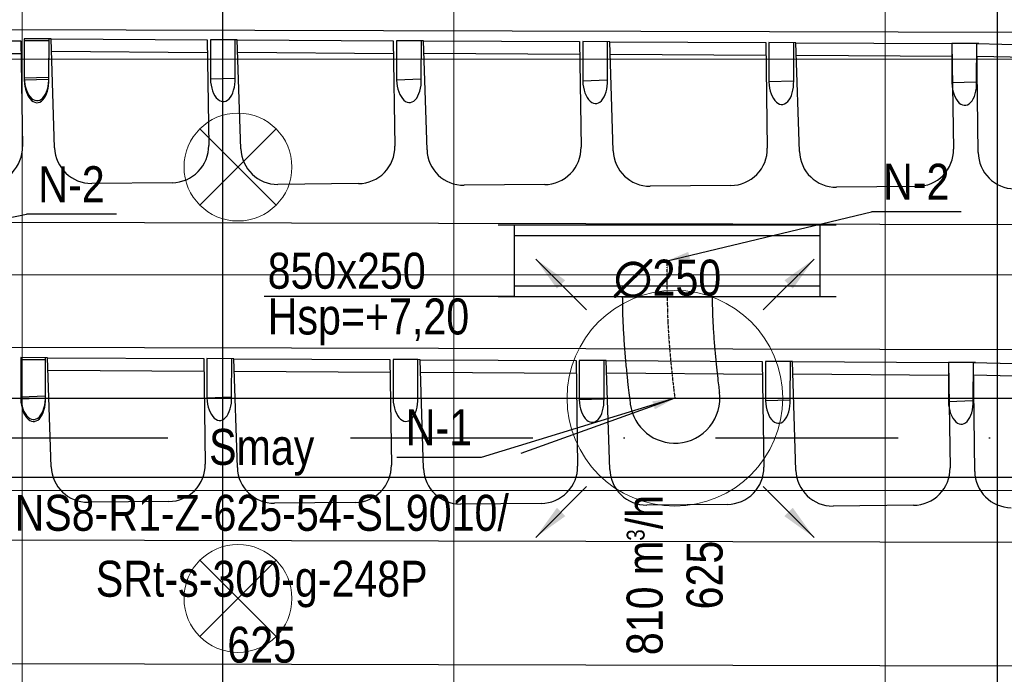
# Model space of a CAD drawing. Header units: millimetres. Extents: x -32221 to 212500, y 31663 to 93766.
# Tile 26 of 256: x 19216 to 21954, y 44084 to 45905. Entities that reach past the tile are written whole.
import ezdxf

# ---------------------------------------------------------------- set-up
doc = ezdxf.new("R2010")
doc.units = ezdxf.units.MM
doc.linetypes.add('DASHDOT', pattern=[1, 0.5, -0.25, 0, -0.25])
doc.linetypes.add('DASHDOTX2', pattern=[50.8, 25.4, -12.7, 0, -12.7])
doc.layers.get('0').update_dxf_attribs({"color": 251})
for name, color, linetype in [('FLUID-N', 251, 'Continuous'), ('FLUID-N-100-ARRGR', 251, 'Continuous'), ('FLUID-N-100-INF', 251, 'Continuous'), ('FLUID-N-100-NUM', 251, 'Continuous'), ('FLUID-N-SYM', 251, 'Continuous'), ('FLUID-W-100-DIM', 251, 'Continuous'), ('osie', 251, 'Continuous'), ('Sciany', 251, 'Continuous'), ('Wyposazenie', 251, 'Continuous')]:
    doc.layers.add(name, color=color, linetype=linetype)
for name, color, linetype, lineweight in [('kasetony', 251, 'Continuous', 5), ('lampy', 251, 'Continuous', 9), ('Nawiewniki', 251, 'Continuous', 20)]:
    doc.layers.add(name, color=color, linetype=linetype, lineweight=lineweight)
doc.styles.add('FDBES', font='simplex.shx')
doc.styles.get("Standard").update_dxf_attribs({"font": 'ARIALN.TTF'})
doc.linetypes.add('ZIGZAG', pattern='A,0.0001,-0.2,[131,ltypeshp.shx,S=0.2,R=0,X=-0.2,Y=0],-0.4,[131,ltypeshp.shx,S=0.2,R=180,X=0.2,Y=0],-0.2', length=0.8001)
doc.dimstyles.new('FDBES', dxfattribs={"dimscale": 50, "dimtxt": 4, "dimasz": 2.5, "dimexe": 0.8, "dimexo": 2, "dimgap": 1, "dimtad": 1, "dimdsep": 46, "dimtxsty": 'FDBES', "dimcen": 2.5, "dimclrd": 4, "dimclre": 5, "dimadec": 0, "dimazin": 0, "dimtfac": 1, "dimtmove": 0, "dimatfit": 3, "dimfxl": 1, "dimarcsym": 0})

# ---------------------------------------------------------------- blocks, each defined once
blk = doc.blocks.new('*U195')
at = {"color": 14, "linetype": 'Continuous', "lineweight": -2}
for p, q in [((-100, -470), (-100, 470)), ((100, -470), (100, 470))]:
    blk.add_line(p, q, dxfattribs=at)
at = {"color": 0, "linetype": 'ByBlock', "lineweight": -2}
for p, q in [((-100, 425), (100, 425)), ((-100, -425), (100, -425))]:
    blk.add_line(p, q, dxfattribs=at)
at = {"color": 5, "linetype": 'Continuous', "lineweight": -3}
for p, q in [((-70, -425), (-70, 425)), ((70, -425), (70, 425))]:
    blk.add_line(p, q, dxfattribs=at)
blk = doc.blocks.new('*U175')
at = {"color": 14, "linetype": 'Continuous', "lineweight": -2}
for p, q in [((-50, 125), (-50, 0)), ((-50, 0), (-50, -125))]:
    blk.add_line(p, q, dxfattribs=at)
at = {"layer": 'FLUID-N-SYM', "color": 2, "linetype": 'DASHDOT', "lineweight": -3}
blk.add_line((-50, 0), (50, 0), dxfattribs=at)
blk = doc.blocks.new('*U199')
at = {"color": 14, "linetype": 'Continuous', "lineweight": -2}
for p, q in [((0, 282.5, -146.1), (0, 282.5, -21.1)), ((0, 282.5, -21.1), (0, 282.5, 103.9))]:
    blk.add_line(p, q, dxfattribs=at)
at = {"color": 14, "linetype": 'Continuous', "lineweight": -2, "extrusion": (-1, -1.82776e-16, -1.70723e-16)}
blk.add_ellipse((0, 0), major_axis=(0, -124.7, 8.9), ratio=1, start_param=0, end_param=1.63169, dxfattribs=at)
at = {"color": 14, "linetype": 'Continuous', "lineweight": -2, "extrusion": (-1, -3.16998e-18, -2.07619e-16)}
blk.add_ellipse((0, 0), major_axis=(0, -16.4, -123.9), ratio=1, start_param=0, end_param=1.509916, dxfattribs=at)
at = {"color": 20, "linetype": 'ZIGZAG', "lineweight": -2, "ltscale": 50}
for points, knots in [([(0, 282.5, 103.9), (0, 274.1, 104), (0, 257.1, 104.1), (0, 224, 105), (0, 184.6, 107.1), (0, 141.6, 110.4), (0, 103.2, 114), (0, 69.2, 117.6), (0, 41, 120.8), (0, 24.9, 122.8), (0, 17.5, 123.8), (0, 16.7, 123.9), (0, 16.4, 123.9)], [0, 0, 0, 0, 25.36948, 50.738961, 101.477922, 152.216882, 202.955843, 253.694804, 304.433765, 355.172726, 380.542206, 405.911686, 405.911686, 405.911686, 405.911686]), ([(0, 282.5, -146.1), (0, 273.5, -146), (0, 255.3, -145.9), (0, 219.5, -145), (0, 176.2, -142.9), (0, 128, -139.4), (0, 84.4, -135.4), (0, 45.8, -131.4), (0, 13.4, -127.7), (0, -5.8, -125.3), (0, -14.7, -124.1), (0, -16, -124), (0, -16.4, -123.9)], [0, 0, 0, 0, 27.194974, 54.389948, 108.779896, 163.169844, 217.559792, 271.94974, 326.339688, 380.729636, 407.92461, 435.119584, 435.119584, 435.119584, 435.119584])]:
    blk.add_open_spline(points, degree=3, knots=knots, dxfattribs=at)
at = {"layer": 'FLUID-N-SYM', "color": 2, "linetype": 'DASHDOT', "lineweight": -3}
blk.add_open_spline([(0, 282.5, -21.1), (0, 213.8, -21.1), (0, 81.7, -10.8), (0, 0), (0, 0)], degree=3, knots=[0, 0, 0, 0, 206.185416, 411.06373, 411.06373, 411.06373, 411.06373], dxfattribs=at)
blk = doc.blocks.new('*U41')
at = {"color": 0, "insert": (-1149.1, -411.1), "char_height": 100, "width": 1600, "attachment_point": 5, "line_spacing_factor": 1.1}
blk.add_mtext('Smay\\PNS8-R1-Z-625-54-SL9010/ SRt-s-300-g-248P\\P625', dxfattribs=at)
blk.add_mtext('Smay\\PNS8-R1-Z-625-54-SL9010/ SRt-s-300-g-248P\\P625', dxfattribs=at)
blk.add_mtext('Smay\\PNS8-R1-Z-625-54-SL9010/ SRt-s-300-g-248P\\P625', dxfattribs=at)
blk.add_mtext('Smay\\PNS8-R1-Z-625-54-SL9010/ SRt-s-300-g-248P\\P625', dxfattribs=at)
blk.add_mtext('Smay\\PNS8-R1-Z-625-54-SL9010/ SRt-s-300-g-248P\\P625', dxfattribs=at)
blk.add_mtext('Smay\\PNS8-R1-Z-625-54-SL9010/ SRt-s-300-g-248P\\P625', dxfattribs=at)
blk.add_mtext('Smay\\PNS8-R1-Z-625-54-SL9010/ SRt-s-300-g-248P\\P625', dxfattribs=at)
blk.add_mtext('Smay\\PNS8-R1-Z-625-54-SL9010/ SRt-s-300-g-248P\\P625', dxfattribs=at)
blk.add_mtext('Smay\\PNS8-R1-Z-625-54-SL9010/ SRt-s-300-g-248P\\P625', dxfattribs=at)
blk.add_mtext('Smay\\PNS8-R1-Z-625-54-SL9010/ SRt-s-300-g-248P\\P625', dxfattribs=at)
blk.add_mtext('Smay\\PNS8-R1-Z-625-54-SL9010/ SRt-s-300-g-248P\\P625', dxfattribs=at)
blk.add_mtext('Smay\\PNS8-R1-Z-625-54-SL9010/ SRt-s-300-g-248P\\P625', dxfattribs=at)
blk.add_mtext('Smay\\PNS8-R1-Z-625-54-SL9010/ SRt-s-300-g-248P\\P625', dxfattribs=at)
blk.add_mtext('Smay\\PNS8-R1-Z-625-54-SL9010/ SRt-s-300-g-248P\\P625', dxfattribs=at)
blk.add_mtext('Smay\\PNS8-R1-Z-625-54-SL9010/ SRt-s-300-g-248P\\P625', dxfattribs=at)
blk.add_mtext('Smay\\PNS8-R1-Z-625-54-SL9010/ SRt-s-300-g-248P\\P625', dxfattribs=at)
blk.add_mtext('Smay\\PNS8-R1-Z-625-54-SL9010/ SRt-s-300-g-248P\\P625', dxfattribs=at)
blk.add_mtext('Smay\\PNS8-R1-Z-625-54-SL9010/ SRt-s-300-g-248P\\P625', dxfattribs=at)
blk.add_mtext('Smay\\PNS8-R1-Z-625-54-SL9010/ SRt-s-300-g-248P\\P625', dxfattribs=at)
blk.add_mtext('Smay\\PNS8-R1-Z-625-54-SL9010/ SRt-s-300-g-248P\\P625', dxfattribs=at)
blk.add_mtext('Smay\\PNS8-R1-Z-625-54-SL9010/ SRt-s-300-g-248P\\P625', dxfattribs=at)
blk.add_mtext('Smay\\PNS8-R1-Z-625-54-SL9010/ SRt-s-300-g-248P\\P625', dxfattribs=at)
at = {"color": 0}
blk.add_leader([(0, 0), (-428.7, -153.4)], dimstyle='FDBES', override={"dimscale": 25, "dimclrd": 0, "dimclre": 0}, dxfattribs=at)
blk.add_leader([(0, 0), (-428.7, -153.4)], dimstyle='FDBES', override={"dimscale": 25, "dimclrd": 0, "dimclre": 0}, dxfattribs=at)
blk.add_leader([(0, 0), (-428.7, -153.4)], dimstyle='FDBES', override={"dimscale": 25, "dimclrd": 0, "dimclre": 0}, dxfattribs=at)
blk.add_leader([(0, 0), (-428.7, -153.4)], dimstyle='FDBES', override={"dimscale": 25, "dimclrd": 0, "dimclre": 0}, dxfattribs=at)
blk.add_leader([(0, 0), (-428.7, -153.4)], dimstyle='FDBES', override={"dimscale": 25, "dimclrd": 0, "dimclre": 0}, dxfattribs=at)
blk.add_leader([(0, 0), (-428.7, -153.4)], dimstyle='FDBES', override={"dimscale": 25, "dimclrd": 0, "dimclre": 0}, dxfattribs=at)
blk.add_leader([(0, 0), (-428.7, -153.4)], dimstyle='FDBES', override={"dimscale": 25, "dimclrd": 0, "dimclre": 0}, dxfattribs=at)
blk.add_leader([(0, 0), (-428.7, -153.4)], dimstyle='FDBES', override={"dimscale": 25, "dimclrd": 0, "dimclre": 0}, dxfattribs=at)
blk.add_leader([(0, 0), (-428.7, -153.4)], dimstyle='FDBES', override={"dimscale": 25, "dimclrd": 0, "dimclre": 0}, dxfattribs=at)
blk.add_leader([(0, 0), (-428.7, -153.4)], dimstyle='FDBES', override={"dimscale": 25, "dimclrd": 0, "dimclre": 0}, dxfattribs=at)
blk.add_leader([(0, 0), (-428.7, -153.4)], dimstyle='FDBES', override={"dimscale": 25, "dimclrd": 0, "dimclre": 0}, dxfattribs=at)
blk.add_leader([(0, 0), (-428.7, -153.4)], dimstyle='FDBES', override={"dimscale": 25, "dimclrd": 0, "dimclre": 0}, dxfattribs=at)
blk.add_leader([(0, 0), (-428.7, -153.4)], dimstyle='FDBES', override={"dimscale": 25, "dimclrd": 0, "dimclre": 0}, dxfattribs=at)
blk.add_leader([(0, 0), (-428.7, -153.4)], dimstyle='FDBES', override={"dimscale": 25, "dimclrd": 0, "dimclre": 0}, dxfattribs=at)
blk.add_leader([(0, 0), (-428.7, -153.4)], dimstyle='FDBES', override={"dimscale": 25, "dimclrd": 0, "dimclre": 0}, dxfattribs=at)
blk.add_leader([(0, 0), (-428.7, -153.4)], dimstyle='FDBES', override={"dimscale": 25, "dimclrd": 0, "dimclre": 0}, dxfattribs=at)
blk.add_leader([(0, 0), (-428.7, -153.4)], dimstyle='FDBES', override={"dimscale": 25, "dimclrd": 0, "dimclre": 0}, dxfattribs=at)
blk.add_leader([(0, 0), (-428.7, -153.4)], dimstyle='FDBES', override={"dimscale": 25, "dimclrd": 0, "dimclre": 0}, dxfattribs=at)
blk.add_leader([(0, 0), (-428.7, -153.4)], dimstyle='FDBES', override={"dimscale": 25, "dimclrd": 0, "dimclre": 0}, dxfattribs=at)
blk.add_leader([(0, 0), (-428.7, -153.4)], dimstyle='FDBES', override={"dimscale": 25, "dimclrd": 0, "dimclre": 0}, dxfattribs=at)
blk.add_leader([(0, 0), (-428.7, -153.4)], dimstyle='FDBES', override={"dimscale": 25, "dimclrd": 0, "dimclre": 0}, dxfattribs=at)
blk.add_leader([(0, 0), (-428.7, -153.4)], dimstyle='FDBES', override={"dimscale": 25, "dimclrd": 0, "dimclre": 0}, dxfattribs=at)
blk = doc.blocks.new('*U82')
at = {"color": 6}
blk.add_line((-538.8, -164.5), (-773.7, -164.5), dxfattribs=at)
blk.add_line((-538.8, -164.5), (-773.7, -164.5), dxfattribs=at)
blk.add_line((-538.8, -164.5), (-773.7, -164.5), dxfattribs=at)
blk.add_line((-538.8, -164.5), (-773.7, -164.5), dxfattribs=at)
blk.add_line((-538.8, -164.5), (-773.7, -164.5), dxfattribs=at)
blk.add_line((-538.8, -164.5), (-773.7, -164.5), dxfattribs=at)
blk.add_line((-538.8, -164.5), (-773.7, -164.5), dxfattribs=at)
blk.add_line((-538.8, -164.5), (-773.7, -164.5), dxfattribs=at)
blk.add_line((-538.8, -164.5), (-773.7, -164.5), dxfattribs=at)
blk.add_line((-538.8, -164.5), (-773.7, -164.5), dxfattribs=at)
blk.add_line((-538.8, -164.5), (-773.7, -164.5), dxfattribs=at)
blk.add_line((-538.8, -164.5), (-773.7, -164.5), dxfattribs=at)
blk.add_line((-538.8, -164.5), (-773.7, -164.5), dxfattribs=at)
blk.add_line((-538.8, -164.5), (-773.7, -164.5), dxfattribs=at)
blk.add_line((-538.8, -164.5), (-773.7, -164.5), dxfattribs=at)
blk.add_line((-538.8, -164.5), (-773.7, -164.5), dxfattribs=at)
blk.add_line((-538.8, -164.5), (-773.7, -164.5), dxfattribs=at)
blk.add_line((-538.8, -164.5), (-773.7, -164.5), dxfattribs=at)
blk.add_line((-538.8, -164.5), (-773.7, -164.5), dxfattribs=at)
blk.add_line((-538.8, -164.5), (-773.7, -164.5), dxfattribs=at)
blk.add_line((-538.8, -164.5), (-773.7, -164.5), dxfattribs=at)
at = {"color": 0, "insert": (-656.2, -164.5), "char_height": 100, "attachment_point": 5}
blk.add_mtext('N-1\\P ', dxfattribs=at)
blk.add_mtext('N-1\\P ', dxfattribs=at)
blk.add_mtext('N-1\\P ', dxfattribs=at)
blk.add_mtext('N-1\\P ', dxfattribs=at)
blk.add_mtext('N-1\\P ', dxfattribs=at)
blk.add_mtext('N-1\\P ', dxfattribs=at)
blk.add_mtext('N-1\\P ', dxfattribs=at)
blk.add_mtext('N-1\\P ', dxfattribs=at)
blk.add_mtext('N-1\\P ', dxfattribs=at)
blk.add_mtext('N-1\\P ', dxfattribs=at)
blk.add_mtext('N-1\\P ', dxfattribs=at)
blk.add_mtext('N-1\\P ', dxfattribs=at)
blk.add_mtext('N-1\\P ', dxfattribs=at)
blk.add_mtext('N-1\\P ', dxfattribs=at)
blk.add_mtext('N-1\\P ', dxfattribs=at)
blk.add_mtext('N-1\\P ', dxfattribs=at)
blk.add_mtext('N-1\\P ', dxfattribs=at)
blk.add_mtext('N-1\\P ', dxfattribs=at)
blk.add_mtext('N-1\\P ', dxfattribs=at)
blk.add_mtext('N-1\\P ', dxfattribs=at)
blk.add_mtext('N-1\\P ', dxfattribs=at)
blk.add_leader([(0, 0), (-538.8, -164.5)], dimstyle='FDBES', override={"dimscale": 25, "dimclrd": 256, "dimclre": 256})
blk.add_leader([(0, 0), (-538.8, -164.5)], dimstyle='FDBES', override={"dimscale": 25, "dimclrd": 256, "dimclre": 256})
blk.add_leader([(0, 0), (-538.8, -164.5)], dimstyle='FDBES', override={"dimscale": 25, "dimclrd": 256, "dimclre": 256})
blk.add_leader([(0, 0), (-538.8, -164.5)], dimstyle='FDBES', override={"dimscale": 25, "dimclrd": 256, "dimclre": 256})
blk.add_leader([(0, 0), (-538.8, -164.5)], dimstyle='FDBES', override={"dimscale": 25, "dimclrd": 256, "dimclre": 256})
blk.add_leader([(0, 0), (-538.8, -164.5)], dimstyle='FDBES', override={"dimscale": 25, "dimclrd": 256, "dimclre": 256})
blk.add_leader([(0, 0), (-538.8, -164.5)], dimstyle='FDBES', override={"dimscale": 25, "dimclrd": 256, "dimclre": 256})
blk.add_leader([(0, 0), (-538.8, -164.5)], dimstyle='FDBES', override={"dimscale": 25, "dimclrd": 256, "dimclre": 256})
blk.add_leader([(0, 0), (-538.8, -164.5)], dimstyle='FDBES', override={"dimscale": 25, "dimclrd": 256, "dimclre": 256})
blk.add_leader([(0, 0), (-538.8, -164.5)], dimstyle='FDBES', override={"dimscale": 25, "dimclrd": 256, "dimclre": 256})
blk.add_leader([(0, 0), (-538.8, -164.5)], dimstyle='FDBES', override={"dimscale": 25, "dimclrd": 256, "dimclre": 256})
blk.add_leader([(0, 0), (-538.8, -164.5)], dimstyle='FDBES', override={"dimscale": 25, "dimclrd": 256, "dimclre": 256})
blk.add_leader([(0, 0), (-538.8, -164.5)], dimstyle='FDBES', override={"dimscale": 25, "dimclrd": 256, "dimclre": 256})
blk.add_leader([(0, 0), (-538.8, -164.5)], dimstyle='FDBES', override={"dimscale": 25, "dimclrd": 256, "dimclre": 256})
blk.add_leader([(0, 0), (-538.8, -164.5)], dimstyle='FDBES', override={"dimscale": 25, "dimclrd": 256, "dimclre": 256})
blk.add_leader([(0, 0), (-538.8, -164.5)], dimstyle='FDBES', override={"dimscale": 25, "dimclrd": 256, "dimclre": 256})
blk.add_leader([(0, 0), (-538.8, -164.5)], dimstyle='FDBES', override={"dimscale": 25, "dimclrd": 256, "dimclre": 256})
blk.add_leader([(0, 0), (-538.8, -164.5)], dimstyle='FDBES', override={"dimscale": 25, "dimclrd": 256, "dimclre": 256})
blk.add_leader([(0, 0), (-538.8, -164.5)], dimstyle='FDBES', override={"dimscale": 25, "dimclrd": 256, "dimclre": 256})
blk.add_leader([(0, 0), (-538.8, -164.5)], dimstyle='FDBES', override={"dimscale": 25, "dimclrd": 256, "dimclre": 256})
blk.add_leader([(0, 0), (-538.8, -164.5)], dimstyle='FDBES', override={"dimscale": 25, "dimclrd": 256, "dimclre": 256})
blk = doc.blocks.new('*U91')
at = {"color": 6}
blk.add_line((817.6, 136.3), (567.6, 136.3), dxfattribs=at)
blk.add_line((817.6, 136.3), (567.6, 136.3), dxfattribs=at)
blk.add_line((817.6, 136.3), (567.6, 136.3), dxfattribs=at)
blk.add_line((817.6, 136.3), (567.6, 136.3), dxfattribs=at)
blk.add_line((817.6, 136.3), (567.6, 136.3), dxfattribs=at)
blk.add_line((817.6, 136.3), (567.6, 136.3), dxfattribs=at)
blk.add_line((817.6, 136.3), (567.6, 136.3), dxfattribs=at)
blk.add_line((817.6, 136.3), (567.6, 136.3), dxfattribs=at)
blk.add_line((817.6, 136.3), (567.6, 136.3), dxfattribs=at)
blk.add_line((817.6, 136.3), (567.6, 136.3), dxfattribs=at)
blk.add_line((817.6, 136.3), (567.6, 136.3), dxfattribs=at)
blk.add_line((817.6, 136.3), (567.6, 136.3), dxfattribs=at)
blk.add_line((817.6, 136.3), (567.6, 136.3), dxfattribs=at)
blk.add_line((817.6, 136.3), (567.6, 136.3), dxfattribs=at)
blk.add_line((817.6, 136.3), (567.6, 136.3), dxfattribs=at)
blk.add_line((817.6, 136.3), (567.6, 136.3), dxfattribs=at)
blk.add_line((817.6, 136.3), (567.6, 136.3), dxfattribs=at)
blk.add_line((817.6, 136.3), (567.6, 136.3), dxfattribs=at)
blk.add_line((817.6, 136.3), (567.6, 136.3), dxfattribs=at)
blk.add_line((817.6, 136.3), (567.6, 136.3), dxfattribs=at)
blk.add_line((817.6, 136.3), (567.6, 136.3), dxfattribs=at)
blk.add_line((817.6, 136.3), (567.6, 136.3), dxfattribs=at)
at = {"color": 0, "insert": (692.6, 136.3), "char_height": 100, "attachment_point": 5}
blk.add_mtext('N-2\\P ', dxfattribs=at)
blk.add_mtext('N-2\\P ', dxfattribs=at)
blk.add_mtext('N-2\\P ', dxfattribs=at)
blk.add_mtext('N-2\\P ', dxfattribs=at)
blk.add_mtext('N-2\\P ', dxfattribs=at)
blk.add_mtext('N-2\\P ', dxfattribs=at)
blk.add_mtext('N-2\\P ', dxfattribs=at)
blk.add_mtext('N-2\\P ', dxfattribs=at)
blk.add_mtext('N-2\\P ', dxfattribs=at)
blk.add_mtext('N-2\\P ', dxfattribs=at)
blk.add_mtext('N-2\\P ', dxfattribs=at)
blk.add_mtext('N-2\\P ', dxfattribs=at)
blk.add_mtext('N-2\\P ', dxfattribs=at)
blk.add_mtext('N-2\\P ', dxfattribs=at)
blk.add_mtext('N-2\\P ', dxfattribs=at)
blk.add_mtext('N-2\\P ', dxfattribs=at)
blk.add_mtext('N-2\\P ', dxfattribs=at)
blk.add_mtext('N-2\\P ', dxfattribs=at)
blk.add_mtext('N-2\\P ', dxfattribs=at)
blk.add_mtext('N-2\\P ', dxfattribs=at)
blk.add_mtext('N-2\\P ', dxfattribs=at)
blk.add_mtext('N-2\\P ', dxfattribs=at)
blk.add_leader([(0, 0), (567.6, 136.3)], dimstyle='FDBES', override={"dimscale": 25, "dimclrd": 256, "dimclre": 256})
blk.add_leader([(0, 0), (567.6, 136.3)], dimstyle='FDBES', override={"dimscale": 25, "dimclrd": 256, "dimclre": 256})
blk.add_leader([(0, 0), (567.6, 136.3)], dimstyle='FDBES', override={"dimscale": 25, "dimclrd": 256, "dimclre": 256})
blk.add_leader([(0, 0), (567.6, 136.3)], dimstyle='FDBES', override={"dimscale": 25, "dimclrd": 256, "dimclre": 256})
blk.add_leader([(0, 0), (567.6, 136.3)], dimstyle='FDBES', override={"dimscale": 25, "dimclrd": 256, "dimclre": 256})
blk.add_leader([(0, 0), (567.6, 136.3)], dimstyle='FDBES', override={"dimscale": 25, "dimclrd": 256, "dimclre": 256})
blk.add_leader([(0, 0), (567.6, 136.3)], dimstyle='FDBES', override={"dimscale": 25, "dimclrd": 256, "dimclre": 256})
blk.add_leader([(0, 0), (567.6, 136.3)], dimstyle='FDBES', override={"dimscale": 25, "dimclrd": 256, "dimclre": 256})
blk.add_leader([(0, 0), (567.6, 136.3)], dimstyle='FDBES', override={"dimscale": 25, "dimclrd": 256, "dimclre": 256})
blk.add_leader([(0, 0), (567.6, 136.3)], dimstyle='FDBES', override={"dimscale": 25, "dimclrd": 256, "dimclre": 256})
blk.add_leader([(0, 0), (567.6, 136.3)], dimstyle='FDBES', override={"dimscale": 25, "dimclrd": 256, "dimclre": 256})
blk.add_leader([(0, 0), (567.6, 136.3)], dimstyle='FDBES', override={"dimscale": 25, "dimclrd": 256, "dimclre": 256})
blk.add_leader([(0, 0), (567.6, 136.3)], dimstyle='FDBES', override={"dimscale": 25, "dimclrd": 256, "dimclre": 256})
blk.add_leader([(0, 0), (567.6, 136.3)], dimstyle='FDBES', override={"dimscale": 25, "dimclrd": 256, "dimclre": 256})
blk.add_leader([(0, 0), (567.6, 136.3)], dimstyle='FDBES', override={"dimscale": 25, "dimclrd": 256, "dimclre": 256})
blk.add_leader([(0, 0), (567.6, 136.3)], dimstyle='FDBES', override={"dimscale": 25, "dimclrd": 256, "dimclre": 256})
blk.add_leader([(0, 0), (567.6, 136.3)], dimstyle='FDBES', override={"dimscale": 25, "dimclrd": 256, "dimclre": 256})
blk.add_leader([(0, 0), (567.6, 136.3)], dimstyle='FDBES', override={"dimscale": 25, "dimclrd": 256, "dimclre": 256})
blk.add_leader([(0, 0), (567.6, 136.3)], dimstyle='FDBES', override={"dimscale": 25, "dimclrd": 256, "dimclre": 256})
blk.add_leader([(0, 0), (567.6, 136.3)], dimstyle='FDBES', override={"dimscale": 25, "dimclrd": 256, "dimclre": 256})
blk.add_leader([(0, 0), (567.6, 136.3)], dimstyle='FDBES', override={"dimscale": 25, "dimclrd": 256, "dimclre": 256})
blk.add_leader([(0, 0), (567.6, 136.3)], dimstyle='FDBES', override={"dimscale": 25, "dimclrd": 256, "dimclre": 256})
blk = doc.blocks.new('*U92')
at = {"color": 6}
blk.add_line((868, 129.4), (618, 129.4), dxfattribs=at)
blk.add_line((868, 129.4), (618, 129.4), dxfattribs=at)
blk.add_line((868, 129.4), (618, 129.4), dxfattribs=at)
blk.add_line((868, 129.4), (618, 129.4), dxfattribs=at)
blk.add_line((868, 129.4), (618, 129.4), dxfattribs=at)
blk.add_line((868, 129.4), (618, 129.4), dxfattribs=at)
blk.add_line((868, 129.4), (618, 129.4), dxfattribs=at)
blk.add_line((868, 129.4), (618, 129.4), dxfattribs=at)
blk.add_line((868, 129.4), (618, 129.4), dxfattribs=at)
blk.add_line((868, 129.4), (618, 129.4), dxfattribs=at)
blk.add_line((868, 129.4), (618, 129.4), dxfattribs=at)
blk.add_line((868, 129.4), (618, 129.4), dxfattribs=at)
blk.add_line((868, 129.4), (618, 129.4), dxfattribs=at)
blk.add_line((868, 129.4), (618, 129.4), dxfattribs=at)
blk.add_line((868, 129.4), (618, 129.4), dxfattribs=at)
blk.add_line((868, 129.4), (618, 129.4), dxfattribs=at)
blk.add_line((868, 129.4), (618, 129.4), dxfattribs=at)
blk.add_line((868, 129.4), (618, 129.4), dxfattribs=at)
blk.add_line((868, 129.4), (618, 129.4), dxfattribs=at)
blk.add_line((868, 129.4), (618, 129.4), dxfattribs=at)
blk.add_line((868, 129.4), (618, 129.4), dxfattribs=at)
blk.add_line((868, 129.4), (618, 129.4), dxfattribs=at)
blk.add_line((868, 129.4), (618, 129.4), dxfattribs=at)
blk.add_line((868, 129.4), (618, 129.4), dxfattribs=at)
blk.add_line((868, 129.4), (618, 129.4), dxfattribs=at)
blk.add_line((868, 129.4), (618, 129.4), dxfattribs=at)
at = {"color": 0, "insert": (743, 129.4), "char_height": 100, "attachment_point": 5}
blk.add_mtext('N-2\\P ', dxfattribs=at)
blk.add_mtext('N-2\\P ', dxfattribs=at)
blk.add_mtext('N-2\\P ', dxfattribs=at)
blk.add_mtext('N-2\\P ', dxfattribs=at)
blk.add_mtext('N-2\\P ', dxfattribs=at)
blk.add_mtext('N-2\\P ', dxfattribs=at)
blk.add_mtext('N-2\\P ', dxfattribs=at)
blk.add_mtext('N-2\\P ', dxfattribs=at)
blk.add_mtext('N-2\\P ', dxfattribs=at)
blk.add_mtext('N-2\\P ', dxfattribs=at)
blk.add_mtext('N-2\\P ', dxfattribs=at)
blk.add_mtext('N-2\\P ', dxfattribs=at)
blk.add_mtext('N-2\\P ', dxfattribs=at)
blk.add_mtext('N-2\\P ', dxfattribs=at)
blk.add_mtext('N-2\\P ', dxfattribs=at)
blk.add_mtext('N-2\\P ', dxfattribs=at)
blk.add_mtext('N-2\\P ', dxfattribs=at)
blk.add_mtext('N-2\\P ', dxfattribs=at)
blk.add_mtext('N-2\\P ', dxfattribs=at)
blk.add_mtext('N-2\\P ', dxfattribs=at)
blk.add_mtext('N-2\\P ', dxfattribs=at)
blk.add_mtext('N-2\\P ', dxfattribs=at)
blk.add_mtext('N-2\\P ', dxfattribs=at)
blk.add_mtext('N-2\\P ', dxfattribs=at)
blk.add_mtext('N-2\\P ', dxfattribs=at)
blk.add_mtext('N-2\\P ', dxfattribs=at)
blk.add_leader([(0, 0), (618, 129.4)], dimstyle='FDBES', override={"dimscale": 25, "dimclrd": 256, "dimclre": 256})
blk.add_leader([(0, 0), (618, 129.4)], dimstyle='FDBES', override={"dimscale": 25, "dimclrd": 256, "dimclre": 256})
blk.add_leader([(0, 0), (618, 129.4)], dimstyle='FDBES', override={"dimscale": 25, "dimclrd": 256, "dimclre": 256})
blk.add_leader([(0, 0), (618, 129.4)], dimstyle='FDBES', override={"dimscale": 25, "dimclrd": 256, "dimclre": 256})
blk.add_leader([(0, 0), (618, 129.4)], dimstyle='FDBES', override={"dimscale": 25, "dimclrd": 256, "dimclre": 256})
blk.add_leader([(0, 0), (618, 129.4)], dimstyle='FDBES', override={"dimscale": 25, "dimclrd": 256, "dimclre": 256})
blk.add_leader([(0, 0), (618, 129.4)], dimstyle='FDBES', override={"dimscale": 25, "dimclrd": 256, "dimclre": 256})
blk.add_leader([(0, 0), (618, 129.4)], dimstyle='FDBES', override={"dimscale": 25, "dimclrd": 256, "dimclre": 256})
blk.add_leader([(0, 0), (618, 129.4)], dimstyle='FDBES', override={"dimscale": 25, "dimclrd": 256, "dimclre": 256})
blk.add_leader([(0, 0), (618, 129.4)], dimstyle='FDBES', override={"dimscale": 25, "dimclrd": 256, "dimclre": 256})
blk.add_leader([(0, 0), (618, 129.4)], dimstyle='FDBES', override={"dimscale": 25, "dimclrd": 256, "dimclre": 256})
blk.add_leader([(0, 0), (618, 129.4)], dimstyle='FDBES', override={"dimscale": 25, "dimclrd": 256, "dimclre": 256})
blk.add_leader([(0, 0), (618, 129.4)], dimstyle='FDBES', override={"dimscale": 25, "dimclrd": 256, "dimclre": 256})
blk.add_leader([(0, 0), (618, 129.4)], dimstyle='FDBES', override={"dimscale": 25, "dimclrd": 256, "dimclre": 256})
blk.add_leader([(0, 0), (618, 129.4)], dimstyle='FDBES', override={"dimscale": 25, "dimclrd": 256, "dimclre": 256})
blk.add_leader([(0, 0), (618, 129.4)], dimstyle='FDBES', override={"dimscale": 25, "dimclrd": 256, "dimclre": 256})
blk.add_leader([(0, 0), (618, 129.4)], dimstyle='FDBES', override={"dimscale": 25, "dimclrd": 256, "dimclre": 256})
blk.add_leader([(0, 0), (618, 129.4)], dimstyle='FDBES', override={"dimscale": 25, "dimclrd": 256, "dimclre": 256})
blk.add_leader([(0, 0), (618, 129.4)], dimstyle='FDBES', override={"dimscale": 25, "dimclrd": 256, "dimclre": 256})
blk.add_leader([(0, 0), (618, 129.4)], dimstyle='FDBES', override={"dimscale": 25, "dimclrd": 256, "dimclre": 256})
blk.add_leader([(0, 0), (618, 129.4)], dimstyle='FDBES', override={"dimscale": 25, "dimclrd": 256, "dimclre": 256})
blk.add_leader([(0, 0), (618, 129.4)], dimstyle='FDBES', override={"dimscale": 25, "dimclrd": 256, "dimclre": 256})
blk.add_leader([(0, 0), (618, 129.4)], dimstyle='FDBES', override={"dimscale": 25, "dimclrd": 256, "dimclre": 256})
blk.add_leader([(0, 0), (618, 129.4)], dimstyle='FDBES', override={"dimscale": 25, "dimclrd": 256, "dimclre": 256})
blk.add_leader([(0, 0), (618, 129.4)], dimstyle='FDBES', override={"dimscale": 25, "dimclrd": 256, "dimclre": 256})
blk.add_leader([(0, 0), (618, 129.4)], dimstyle='FDBES', override={"dimscale": 25, "dimclrd": 256, "dimclre": 256})
blk = doc.blocks.new('*U227')
at = {"color": 0}
blk.add_leader([(-141.4, -141.4), (0, 0)], dimstyle='FDBES', override={"dimscale": 40, "dimclrd": 0}, dxfattribs=at)
blk.add_leader([(-141.4, -141.4), (0, 0)], dimstyle='FDBES', override={"dimscale": 40, "dimclrd": 0}, dxfattribs=at)
blk.add_leader([(-141.4, -141.4), (0, 0)], dimstyle='FDBES', override={"dimscale": 40, "dimclrd": 0}, dxfattribs=at)
blk.add_leader([(-141.4, -141.4), (0, 0)], dimstyle='FDBES', override={"dimscale": 40, "dimclrd": 0}, dxfattribs=at)
blk.add_leader([(-141.4, -141.4), (0, 0)], dimstyle='FDBES', override={"dimscale": 40, "dimclrd": 0}, dxfattribs=at)
blk.add_leader([(-141.4, -141.4), (0, 0)], dimstyle='FDBES', override={"dimscale": 40, "dimclrd": 0}, dxfattribs=at)
blk.add_leader([(-141.4, -141.4), (0, 0)], dimstyle='FDBES', override={"dimscale": 40, "dimclrd": 0}, dxfattribs=at)
blk.add_leader([(-141.4, -141.4), (0, 0)], dimstyle='FDBES', override={"dimscale": 40, "dimclrd": 0}, dxfattribs=at)
blk = doc.blocks.new('*U228')
at = {"color": 0}
blk.add_leader([(141.4, -141.4), (0, 0)], dimstyle='FDBES', override={"dimscale": 40, "dimclrd": 0}, dxfattribs=at)
blk.add_leader([(141.4, -141.4), (0, 0)], dimstyle='FDBES', override={"dimscale": 40, "dimclrd": 0}, dxfattribs=at)
blk.add_leader([(141.4, -141.4), (0, 0)], dimstyle='FDBES', override={"dimscale": 40, "dimclrd": 0}, dxfattribs=at)
blk.add_leader([(141.4, -141.4), (0, 0)], dimstyle='FDBES', override={"dimscale": 40, "dimclrd": 0}, dxfattribs=at)
blk.add_leader([(141.4, -141.4), (0, 0)], dimstyle='FDBES', override={"dimscale": 40, "dimclrd": 0}, dxfattribs=at)
blk.add_leader([(141.4, -141.4), (0, 0)], dimstyle='FDBES', override={"dimscale": 40, "dimclrd": 0}, dxfattribs=at)
blk.add_leader([(141.4, -141.4), (0, 0)], dimstyle='FDBES', override={"dimscale": 40, "dimclrd": 0}, dxfattribs=at)
blk.add_leader([(141.4, -141.4), (0, 0)], dimstyle='FDBES', override={"dimscale": 40, "dimclrd": 0}, dxfattribs=at)
blk = doc.blocks.new('*U229')
at = {"color": 0}
blk.add_leader([(-141.4, 141.4), (0, 0)], dimstyle='FDBES', override={"dimscale": 40, "dimclrd": 0}, dxfattribs=at)
blk.add_leader([(-141.4, 141.4), (0, 0)], dimstyle='FDBES', override={"dimscale": 40, "dimclrd": 0}, dxfattribs=at)
blk.add_leader([(-141.4, 141.4), (0, 0)], dimstyle='FDBES', override={"dimscale": 40, "dimclrd": 0}, dxfattribs=at)
blk.add_leader([(-141.4, 141.4), (0, 0)], dimstyle='FDBES', override={"dimscale": 40, "dimclrd": 0}, dxfattribs=at)
blk.add_leader([(-141.4, 141.4), (0, 0)], dimstyle='FDBES', override={"dimscale": 40, "dimclrd": 0}, dxfattribs=at)
blk.add_leader([(-141.4, 141.4), (0, 0)], dimstyle='FDBES', override={"dimscale": 40, "dimclrd": 0}, dxfattribs=at)
blk.add_leader([(-141.4, 141.4), (0, 0)], dimstyle='FDBES', override={"dimscale": 40, "dimclrd": 0}, dxfattribs=at)
blk.add_leader([(-141.4, 141.4), (0, 0)], dimstyle='FDBES', override={"dimscale": 40, "dimclrd": 0}, dxfattribs=at)
blk = doc.blocks.new('*U230')
at = {"color": 0}
blk.add_leader([(141.4, 141.4), (0, 0)], dimstyle='FDBES', override={"dimscale": 40, "dimclrd": 0}, dxfattribs=at)
blk.add_leader([(141.4, 141.4), (0, 0)], dimstyle='FDBES', override={"dimscale": 40, "dimclrd": 0}, dxfattribs=at)
blk.add_leader([(141.4, 141.4), (0, 0)], dimstyle='FDBES', override={"dimscale": 40, "dimclrd": 0}, dxfattribs=at)
blk.add_leader([(141.4, 141.4), (0, 0)], dimstyle='FDBES', override={"dimscale": 40, "dimclrd": 0}, dxfattribs=at)
blk.add_leader([(141.4, 141.4), (0, 0)], dimstyle='FDBES', override={"dimscale": 40, "dimclrd": 0}, dxfattribs=at)
blk.add_leader([(141.4, 141.4), (0, 0)], dimstyle='FDBES', override={"dimscale": 40, "dimclrd": 0}, dxfattribs=at)
blk.add_leader([(141.4, 141.4), (0, 0)], dimstyle='FDBES', override={"dimscale": 40, "dimclrd": 0}, dxfattribs=at)
blk.add_leader([(141.4, 141.4), (0, 0)], dimstyle='FDBES', override={"dimscale": 40, "dimclrd": 0}, dxfattribs=at)

msp = doc.modelspace()

# ---------------------------------------------------------------- linework, layer by layer
at = {"layer": 'FLUID-N'}
for p, q in [((19780.127, 63033.41), (19780.127, 33103.597)), ((20591.977, 45134.367, 7327.5), (19895.824, 45134.367, 7327.5))]:
    msp.add_line(p, q, dxfattribs=at)
at = {"layer": 'kasetony'}
for p, q in [((19222.937, 45794.948), (19222.937, 46394.948)), ((19222.937, 46394.948), (19222.937, 45794.948)), ((20422.937, 45794.948), (20422.937, 46394.948)), ((20422.937, 46394.948), (20422.937, 45794.948)), ((21622.937, 45794.948), (21622.937, 46394.948)), ((21622.937, 46394.948), (21622.937, 45794.948)), ((18022.937, 45794.948), (19222.937, 45794.948)), ((19222.937, 45794.948), (18022.937, 45794.948)), ((19222.937, 45794.948), (20422.937, 45794.948)), ((19222.937, 45194.948), (19222.937, 45794.948)), ((19222.937, 45794.948), (19222.937, 45194.948)), ((20422.937, 45794.948), (19222.937, 45794.948)), ((20422.937, 45794.948), (21622.937, 45794.948)), ((20422.937, 45194.948), (20422.937, 45794.948)), ((20422.937, 45794.948), (20422.937, 45194.948)), ((21622.937, 45794.948), (20422.937, 45794.948)), ((21622.937, 45794.948), (22822.937, 45794.948)), ((21622.937, 45194.948), (21622.937, 45794.948)), ((21622.937, 45794.948), (21622.937, 45194.948)), ((22822.937, 45794.948), (21622.937, 45794.948)), ((18022.937, 45194.948), (19222.937, 45194.948)), ((19222.937, 45194.948), (18022.937, 45194.948)), ((19222.937, 45194.948), (20422.937, 45194.948)), ((19222.937, 44594.948), (19222.937, 45194.948)), ((19222.937, 45194.948), (19222.937, 44594.948)), ((20422.937, 45194.948), (19222.937, 45194.948)), ((20422.937, 45194.948), (21622.937, 45194.948)), ((20422.937, 44594.948), (20422.937, 45194.948)), ((20422.937, 45194.948), (20422.937, 44594.948)), ((21622.937, 45194.948), (20422.937, 45194.948)), ((21622.937, 45194.948), (22822.937, 45194.948)), ((21622.937, 44594.948), (21622.937, 45194.948)), ((21622.937, 45194.948), (21622.937, 44594.948)), ((22822.937, 45194.948), (21622.937, 45194.948)), ((18022.937, 44594.948), (19222.937, 44594.948)), ((19222.937, 44594.948), (18022.937, 44594.948)), ((19222.937, 44594.948), (20422.937, 44594.948)), ((19222.937, 43994.948), (19222.937, 44594.948)), ((19222.937, 44594.948), (19222.937, 43994.948)), ((20422.937, 44594.948), (19222.937, 44594.948)), ((20422.937, 44594.948), (21622.937, 44594.948)), ((20422.937, 43994.948), (20422.937, 44594.948)), ((20422.937, 44594.948), (20422.937, 43994.948)), ((21622.937, 44594.948), (20422.937, 44594.948)), ((21622.937, 44594.948), (22822.937, 44594.948)), ((21622.937, 43994.948), (21622.937, 44594.948)), ((21622.937, 44594.948), (21622.937, 43994.948)), ((22822.937, 44594.948), (21622.937, 44594.948))]:
    msp.add_line(p, q, dxfattribs=at)
at = {"layer": 'lampy'}
for p, q in [((19716.871, 45601.014), (19929.003, 45388.882)), ((19929.003, 45601.014), (19716.871, 45388.882)), ((19716.871, 44401.014), (19929.003, 44188.882)), ((19929.003, 44401.014), (19716.871, 44188.882))]:
    msp.add_line(p, q, dxfattribs=at)
for centre in [(19822.937, 45494.948), (19822.937, 44294.948)]:
    msp.add_circle(centre, 150, dxfattribs=at)
at = {"layer": 'Nawiewniki'}
msp.add_circle((21038.098, 44851.817), 300, dxfattribs=at)
at = {"layer": 'osie'}
for p, q in [((21934.679, 64401.551), (21934.679, 32871.067)), ((16071.168, 44851.817), (26704.172, 44851.817)), ((26674.465, 44631.817), (16070.993, 44631.817))]:
    msp.add_line(p, q, dxfattribs=at)
at = {"layer": 'osie', "linetype": 'DASHDOTX2', "ltscale": 20}
msp.add_line((16071.081, 44741.817), (26689.319, 44741.817), dxfattribs=at)
at = {"layer": 'Sciany'}
for p, q in [((22860.921, 45867.491), (16193.58, 45883.204)), ((22856.463, 44984.645), (16192.7, 45000.34)), ((22854.389, 44104.322), (16191.823, 44120.014))]:
    msp.add_line(p, q, dxfattribs=at)
at = {"layer": 'Wyposazenie'}
for p, q in [((18785.192, 45848.124), (19219.208, 45845.932)), ((19219.208, 45845.932), (19223.513, 45552.113)), ((19228.274, 45845.886), (19228.12, 45737.178)), ((19228.282, 45851.526), (19228.128, 45742.818)), ((19297.441, 45845.537), (19228.274, 45845.886)), ((19303.111, 45851.148), (19228.282, 45851.526)), ((19296.905, 45739.401), (19297.441, 45845.537)), ((19296.913, 45745.041), (19297.449, 45851.177)), ((19303.111, 45851.148), (19737.127, 45848.956)), ((19312.898, 45548.269), (19303.111, 45851.148)), ((19737.127, 45848.956), (19741.432, 45555.138)), ((19746.193, 45848.91), (19746.039, 45740.203)), ((19746.193, 45848.91), (19746.039, 45740.203)), ((19815.36, 45848.561), (19746.193, 45848.91)), ((19821.022, 45848.532), (19746.193, 45848.91)), ((19814.824, 45742.425), (19815.36, 45848.561)), ((19814.824, 45742.425), (19815.36, 45848.561)), ((19821.022, 45848.532), (20255.038, 45846.341)), ((19830.809, 45545.653), (19821.022, 45848.532)), ((20255.038, 45846.341), (20259.342, 45552.522)), ((20264.104, 45846.295), (20263.949, 45737.587)), ((20264.104, 45846.295), (20263.949, 45737.587)), ((20333.271, 45845.946), (20264.104, 45846.295)), ((20338.932, 45845.917), (20264.104, 45846.295)), ((20332.735, 45739.81), (20333.271, 45845.946)), ((20332.735, 45739.81), (20333.271, 45845.946)), ((20338.932, 45845.917), (20772.949, 45843.725)), ((20348.72, 45543.037), (20338.932, 45845.917)), ((20772.949, 45843.725), (20777.253, 45549.906)), ((20782.015, 45843.679), (20781.86, 45734.971)), ((20782.015, 45843.679), (20781.86, 45734.971)), ((20851.182, 45843.33), (20782.015, 45843.679)), ((20856.843, 45843.301), (20782.015, 45843.679)), ((20850.646, 45737.194), (20851.182, 45843.33)), ((20850.646, 45737.194), (20851.182, 45843.33)), ((20856.843, 45843.301), (21290.86, 45841.109)), ((20866.631, 45540.422), (20856.843, 45843.301)), ((21290.86, 45841.109), (21295.164, 45547.291)), ((21299.926, 45841.064), (21299.771, 45732.356)), ((21299.926, 45841.064), (21299.771, 45732.356)), ((21369.093, 45840.714), (21299.926, 45841.064)), ((21374.754, 45840.686), (21299.926, 45841.064)), ((21368.557, 45734.579), (21369.093, 45840.714)), ((21368.557, 45734.579), (21369.093, 45840.714)), ((21374.754, 45840.686), (21808.771, 45838.494)), ((21384.542, 45537.806), (21374.754, 45840.686)), ((21808.771, 45838.494), (21808.617, 45729.786)), ((21808.771, 45838.494), (21808.617, 45729.786)), ((21808.771, 45838.494), (21813.075, 45544.675)), ((21877.938, 45838.145), (21808.771, 45838.494)), ((21883.6, 45838.116), (21808.771, 45838.494)), ((21877.402, 45732.009), (21877.938, 45838.145)), ((21877.402, 45732.009), (21877.938, 45838.145)), ((21877.938, 45838.145), (22311.833, 45827.601)), ((21881.896, 45535.133), (21877.938, 45838.145)), ((18786.471, 45813.702), (19219.726, 45810.572)), ((19304.39, 45816.726), (19737.645, 45813.596)), ((19822.301, 45814.11), (20255.556, 45810.98)), ((20340.212, 45811.495), (20773.467, 45808.365)), ((20858.123, 45808.879), (21291.378, 45805.749)), ((21376.034, 45806.264), (21809.289, 45803.134)), ((21878.556, 45803.704), (22311.67, 45792.238)), ((19228.12, 45737.178), (19296.905, 45739.401)), ((19228.128, 45742.818), (19296.913, 45745.041)), ((19746.039, 45740.203), (19814.824, 45742.425)), ((19746.039, 45740.203), (19814.824, 45742.425)), ((20263.949, 45737.587), (20332.735, 45739.81)), ((20263.949, 45737.587), (20332.735, 45739.81)), ((20781.86, 45734.971), (20850.646, 45737.194)), ((20781.86, 45734.971), (20850.646, 45737.194)), ((21299.771, 45732.356), (21368.557, 45734.579)), ((21299.771, 45732.356), (21368.557, 45734.579)), ((21808.617, 45729.786), (21877.402, 45732.009)), ((21808.617, 45729.786), (21877.402, 45732.009)), ((19640.155, 45451.413), (19416.02, 45449.343)), ((20158.066, 45448.797), (19933.931, 45446.728)), ((20675.977, 45446.182), (20451.842, 45444.112)), ((21193.888, 45443.566), (20969.753, 45441.497)), ((21711.798, 45440.951), (21487.664, 45438.881)), ((22865.323, 45331.849), (17671.24, 45344.083)), ((19218.643, 44959.062), (19218.489, 44850.354)), ((19218.652, 44964.701), (19218.497, 44855.994)), ((19287.811, 44958.712), (19218.643, 44959.062)), ((19293.48, 44964.324), (19218.652, 44964.701)), ((19287.275, 44852.577), (19287.811, 44958.712)), ((19287.283, 44858.216), (19287.819, 44964.352)), ((19293.48, 44964.324), (19727.497, 44962.132)), ((19303.268, 44661.444), (19293.48, 44964.324)), ((19727.497, 44962.132), (19731.801, 44668.313)), ((19736.562, 44962.086), (19736.408, 44853.378)), ((19736.562, 44962.086), (19736.408, 44853.378)), ((19805.73, 44961.737), (19736.562, 44962.086)), ((19811.391, 44961.708), (19736.562, 44962.086)), ((19805.194, 44855.601), (19805.73, 44961.737)), ((19805.194, 44855.601), (19805.73, 44961.737)), ((19811.391, 44961.708), (20245.408, 44959.516)), ((19821.179, 44658.828), (19811.391, 44961.708)), ((20245.408, 44959.516), (20249.712, 44665.697)), ((20254.473, 44959.47), (20254.319, 44850.762)), ((20254.473, 44959.47), (20254.319, 44850.762)), ((20323.641, 44959.121), (20254.473, 44959.47)), ((20329.302, 44959.092), (20254.473, 44959.47)), ((20323.105, 44852.985), (20323.641, 44959.121)), ((20323.105, 44852.985), (20323.641, 44959.121)), ((20329.302, 44959.092), (20763.319, 44956.901)), ((20339.089, 44656.213), (20329.302, 44959.092)), ((20763.319, 44956.901), (20767.623, 44663.082)), ((20772.384, 44956.855), (20772.23, 44848.147)), ((20772.384, 44956.855), (20772.23, 44848.147)), ((20841.552, 44956.505), (20772.384, 44956.855)), ((20847.213, 44956.477), (20772.384, 44956.855)), ((20841.016, 44850.37), (20841.552, 44956.505)), ((20841.016, 44850.37), (20841.552, 44956.505)), ((20847.213, 44956.477), (21281.23, 44954.285)), ((20857, 44653.597), (20847.213, 44956.477)), ((21281.23, 44954.285), (21285.534, 44660.466)), ((21290.295, 44954.239), (21290.141, 44845.531)), ((21290.295, 44954.239), (21290.141, 44845.531)), ((21359.463, 44953.89), (21290.295, 44954.239)), ((21365.124, 44953.861), (21290.295, 44954.239)), ((21358.927, 44847.754), (21359.463, 44953.89)), ((21358.927, 44847.754), (21359.463, 44953.89)), ((21365.124, 44953.861), (21799.14, 44951.669)), ((21374.911, 44650.982), (21365.124, 44953.861)), ((21799.14, 44951.669), (21798.986, 44842.962)), ((21799.14, 44951.669), (21798.986, 44842.962)), ((21799.14, 44951.669), (21803.445, 44657.851)), ((21868.308, 44951.32), (21799.14, 44951.669)), ((21873.969, 44951.291), (21799.14, 44951.669)), ((21867.772, 44845.184), (21868.308, 44951.32)), ((21867.772, 44845.184), (21868.308, 44951.32)), ((21868.308, 44951.32), (22302.202, 44940.777)), ((21872.265, 44648.308), (21868.308, 44951.32)), ((19294.76, 44929.901), (19728.015, 44926.771)), ((19812.671, 44927.286), (20245.926, 44924.156)), ((20330.582, 44924.67), (20763.837, 44921.54)), ((20848.493, 44922.055), (21281.748, 44918.925)), ((21366.403, 44919.439), (21799.658, 44916.309)), ((21868.925, 44916.88), (22302.039, 44905.413)), ((19218.489, 44850.354), (19287.275, 44852.577)), ((19218.497, 44855.994), (19287.283, 44858.216)), ((19736.408, 44853.378), (19805.194, 44855.601)), ((19736.408, 44853.378), (19805.194, 44855.601)), ((20254.319, 44850.762), (20323.105, 44852.985)), ((20254.319, 44850.762), (20323.105, 44852.985)), ((20772.23, 44848.147), (20841.016, 44850.37)), ((20772.23, 44848.147), (20841.016, 44850.37)), ((21290.141, 44845.531), (21358.927, 44847.754)), ((21290.141, 44845.531), (21358.927, 44847.754)), ((21798.986, 44842.962), (21867.772, 44845.184)), ((21798.986, 44842.962), (21867.772, 44845.184)), ((19630.524, 44564.588), (19406.39, 44562.519)), ((20148.435, 44561.973), (19924.301, 44559.903)), ((20666.346, 44559.357), (20442.212, 44557.288)), ((21184.257, 44556.742), (20960.123, 44554.672)), ((21702.168, 44554.126), (21478.033, 44552.056)), ((22866.698, 44448.529), (17671.337, 44460.766))]:
    msp.add_line(p, q, dxfattribs=at)
for centre, start, end in [((19121.292, 45550.616), 270.529054, 0.839276), ((19415.076, 45551.57), 181.850846, 270.529054), ((19639.211, 45553.64), 270.529054, 0.839276), ((19932.987, 45548.955), 181.850846, 270.529054), ((20157.122, 45551.025), 270.529054, 0.839276), ((20675.033, 45548.409), 270.529054, 0.839276), ((21192.944, 45545.793), 270.529054, 0.839276), ((21710.855, 45543.178), 270.529054, 0.839276), ((20450.898, 45546.339), 181.850846, 270.529054), ((20968.809, 45543.724), 181.850846, 270.529054), ((21486.72, 45541.108), 181.850846, 270.529054), ((21984.119, 45536.468), 180.748252, 269.42646), ((19629.58, 44666.816), 270.529054, 0.839276), ((19405.446, 44664.746), 181.850846, 270.529054), ((19923.357, 44662.13), 181.850846, 270.529054), ((20147.491, 44664.2), 270.529054, 0.839276), ((20441.268, 44659.515), 181.850846, 270.529054), ((20665.402, 44661.584), 270.529054, 0.839276), ((20959.179, 44656.899), 181.850846, 270.529054), ((21183.313, 44658.969), 270.529054, 0.839276), ((21477.089, 44654.284), 181.850846, 270.529054), ((21701.224, 44656.353), 270.529054, 0.839276), ((21974.488, 44649.643), 180.748252, 269.42646)]:
    msp.add_arc(centre, 102.232, start, end, dxfattribs=at)
for centre in [(19262.513, 45738.29), (19262.521, 45743.929), (19780.431, 45741.314), (19780.431, 45741.314), (20298.342, 45738.698), (20298.342, 45738.698), (20816.253, 45736.083), (20816.253, 45736.083), (21334.164, 45733.467), (21334.164, 45733.467), (21843.009, 45730.897), (21843.009, 45730.897), (19252.89, 44857.105), (19770.801, 44854.489), (19770.801, 44854.489), (19252.882, 44851.465), (20288.712, 44851.874), (20288.712, 44851.874), (20806.623, 44849.258), (20806.623, 44849.258), (21324.534, 44846.643), (21324.534, 44846.643), (21833.379, 44844.073), (21833.379, 44844.073)]:
    msp.add_ellipse(centre, major_axis=(-2.082, 64.439), ratio=0.53373009, start_param=1.44454642, end_param=4.71238898, dxfattribs=at)

# ---------------------------------------------------------------- block references
at = {"layer": 'FLUID-N', "color": 5, "linetype": 'Continuous', "extrusion": (2.44929e-16, 1.22465e-16, -1), "rotation": 90}
msp.add_blockref('*U195', (-21016.977, 45234.367, -7327.5), dxfattribs=at)
at = {"layer": 'FLUID-N', "color": 5, "linetype": 'Continuous', "rotation": 90}
msp.add_blockref('*U175', (21016.977, 45184.367, 7327.5), dxfattribs=at)
at = {"layer": 'FLUID-N', "color": 5, "linetype": 'Continuous', "extrusion": (1, 0, -1.83697e-16), "rotation": 270}
msp.add_blockref('*U199', (44851.841, 7063, 21038.055), dxfattribs=at)
at = {"layer": 'FLUID-N-100-ARRGR', "rotation": 89.99999999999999}
for name, p in [('*U230', (20792.344, 45097.551, 6603)), ('*U228', (21283.765, 45097.551, 6603)), ('*U229', (20792.344, 44606.13, 6603)), ('*U227', (21283.765, 44606.13, 6603))]:
    msp.add_blockref(name, p, dxfattribs=at)
at = {"layer": 'FLUID-N-100-INF', "linetype": 'ByBlock'}
msp.add_blockref('*U41', (21038.055, 44851.841, 6623), dxfattribs=at)
at = {"layer": 'FLUID-N-100-NUM', "linetype": 'ByBlock'}
for name, p in [('*U91', (21016.977, 45234.367, 7327.5)), ('*U92', (18616.977, 45234.367, 7327.5)), ('*U82', (21038.055, 44851.841, 6623))]:
    msp.add_blockref(name, p, dxfattribs=at)

# ---------------------------------------------------------------- texts
at = {"layer": 'FLUID-N', "char_height": 100, "width": 565.80197, "attachment_point": 1}
for s, insert in [('850x250', (19905.613, 45256.524)), ('Hsp=+7,20', (19905.613, 45129.267))]:
    msp.add_mtext(s, dxfattribs=dict(at, insert=insert))
at = {"layer": 'FLUID-N-100-ARRGR', "color": 0, "insert": (21038.055, 44360.049, 6603), "char_height": 100, "attachment_point": 5, "rotation": 90}
msp.add_mtext('810 m{\\A2;\\H0.5x;3}/h\\P625', dxfattribs=at)
at = {"layer": 'FLUID-W-100-DIM', "color": 0, "insert": (21017.338, 45184.013), "char_height": 100, "attachment_point": 5}
msp.add_mtext('∅250\\P', dxfattribs=at)

doc.saveas('drawing.dxf')
